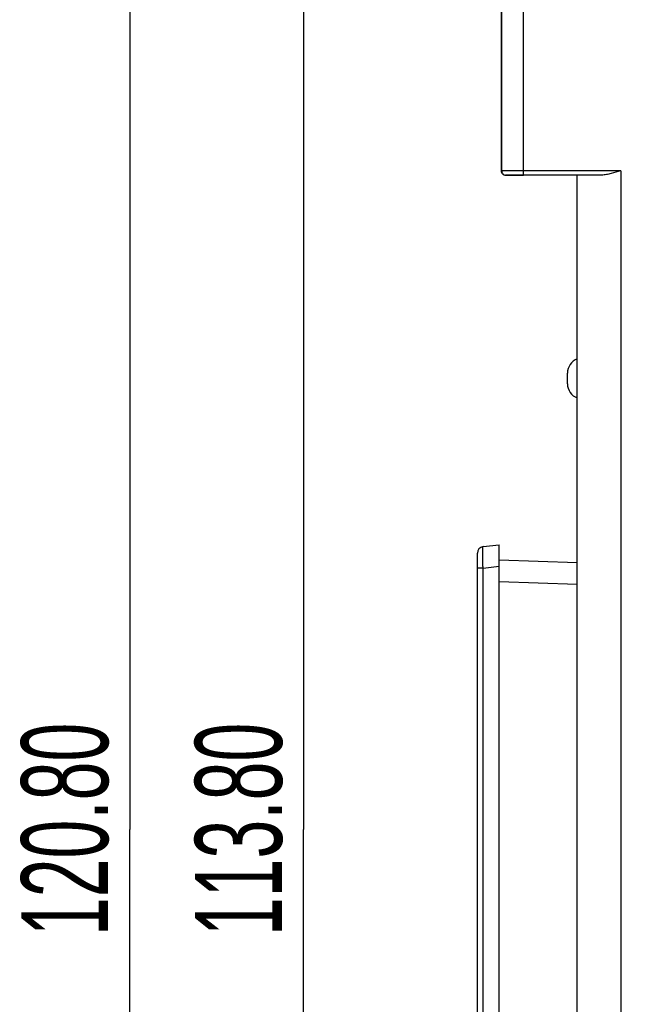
# Model space of a CAD drawing. Header units: millimetres. Extents: x 0 to 420, y 0 to 297.
# Tile 21 of 72: x 82 to 111, y 62 to 107. Entities that reach past the tile are written whole.
import ezdxf

# ---------------------------------------------------------------- set-up
doc = ezdxf.new("R2010")
doc.units = ezdxf.units.MM
doc.header["$LTSCALE"] = 23.1
doc.layers.get('0').update_dxf_attribs({"linetype": 'CONTINUOUS'})
doc.styles.get("Standard").update_dxf_attribs({"font": 'txt', "width": 0.6})
doc.dimstyles.new('DIMSTYLE_1', dxfattribs={"dimtxt": 4, "dimasz": 2.6, "dimexe": 1.2, "dimexo": 0.1, "dimgap": 1, "dimtad": 1, "dimzin": 0, "dimdsep": 46, "dimtxsty": 'Standard', "dimblk": '_FILLED', "dimblk1": '_FILLED', "dimblk2": '_FILLED', "dimcen": 0.09, "dimazin": 0, "dimtp": 0.01, "dimtm": 0.01, "dimtfac": 1, "dimtofl": 0, "dimtmove": 0, "dimatfit": 3, "dimldrblk": '_FILLED', "dimfxl": 1, "dimtolj": 1, "dimtzin": 0, "dimarcsym": 0})

# ---------------------------------------------------------------- blocks, each defined once
blk = doc.blocks.new('_FILLED')
at = {"color": 0, "linetype": 'ByBlock'}
blk.add_solid([(0, 0), (-1, 0.192), (-1, -0.192)], dxfattribs=at)
blk = doc.blocks.new('*D5')
at = {"color": 2, "linetype": 'Continuous', "transparency": 16777216}
for p, q in [((112.708, 130.351), (86.204, 130.351)), ((87.404, 130.351), (87.404, 69.949)), ((87.404, 9.548), (87.404, 69.949)), ((112.708, 9.548), (86.204, 9.548))]:
    blk.add_line(p, q, dxfattribs=at)
at = {"color": 2, "linetype": 'Continuous', "transparency": 16777216, "xscale": 2.6, "yscale": 2.6, "zscale": 2.6}
for p, rotation in [((87.404, 130.351), 90), ((87.404, 9.548), 270)]:
    blk.add_blockref('_FILLED', p, dxfattribs=dict(at, rotation=rotation))
at = {"color": 2, "linetype": 'Continuous', "transparency": 16777216, "insert": (82.404, 69.949), "char_height": 4, "width": 14.4, "attachment_point": 2, "rotation": 90, "line_spacing_factor": 0.9}
blk.add_mtext('120.80', dxfattribs=at)
blk = doc.blocks.new('*D6')
at = {"color": 2, "linetype": 'Continuous', "transparency": 16777216}
for p, q in [((108.467, 126.849), (94.204, 126.849)), ((95.404, 126.849), (95.404, 69.949)), ((95.404, 13.049), (95.404, 69.949)), ((108.467, 13.049), (94.204, 13.049))]:
    blk.add_line(p, q, dxfattribs=at)
at = {"color": 2, "linetype": 'Continuous', "transparency": 16777216, "xscale": 2.6, "yscale": 2.6, "zscale": 2.6}
for p, rotation in [((95.404, 126.849), 90), ((95.404, 13.049), 270)]:
    blk.add_blockref('_FILLED', p, dxfattribs=dict(at, rotation=rotation))
at = {"color": 2, "linetype": 'Continuous', "transparency": 16777216, "insert": (90.404, 69.949), "char_height": 4, "width": 14.4, "attachment_point": 2, "rotation": 90, "line_spacing_factor": 0.9}
blk.add_mtext('113.80', dxfattribs=at)

msp = doc.modelspace()

# ---------------------------------------------------------------- linework, layer by layer
at = {"color": 7, "linetype": 'Continuous'}
for p, q in [((105.522, 100.055), (105.522, 112.818)), ((104.522, 112.631), (104.522, 100.253)), ((104.505, 108.77), (104.505, 102.385)), ((104.504, 102.385), (104.504, 100.269)), ((104.505, 102.385), (104.504, 102.385)), ((104.522, 100.253), (104.504, 100.249)), ((110.004, 100.255), (105.522, 100.255)), ((110.004, 100.255), (110.004, 39.643)), ((104.722, 100.053), (104.704, 100.049)), ((104.704, 100.049), (105.522, 100.049)), ((109.134, 100.055), (105.522, 100.055)), ((108.004, 39.847), (108.004, 100.052)), ((107.554, 90.453), (107.554, 90.945)), ((103.668, 82.959), (104.404, 83.049)), ((104.404, 56.849), (104.404, 83.049)), ((103.404, 57.237), (103.404, 82.661)), ((103.668, 81.966), (104.404, 82.057)), ((104.404, 82.349), (108.004, 82.236)), ((103.668, 81.966), (103.404, 81.966)), ((103.668, 57.932), (103.668, 81.966)), ((104.404, 81.35), (108.004, 81.237))]:
    msp.add_line(p, q, dxfattribs=at)
for centre, radius, start, end in [((104.722, 100.253), 0.2, 179.9823, 270.0094), ((108.254, 90.945), 0.7, 110.9248, 180), ((108.254, 90.453), 0.7, 180, 249.0752), ((103.704, 82.661), 0.3, 97, 180.0003)]:
    msp.add_arc(centre, radius, start, end, dxfattribs=at)
for points, knots in [([(104.505, 100.259), (104.505, 100.232), (104.512, 100.178), (104.568, 100.085), (104.652, 100.049), (104.704, 100.049)], [0, 0, 0, 0, 0.252602, 0.504349, 1, 1, 1, 1]), ([(105.522, 100.255), (105.396, 100.255), (105.212, 100.255), (104.978, 100.255), (104.829, 100.255), (104.707, 100.254), (104.614, 100.255), (104.557, 100.252), (104.529, 100.254), (104.522, 100.253)], [0, 0, 0, 0, 0.379177, 0.55072, 0.701469, 0.825836, 0.919119, 0.977893, 1, 1, 1, 1]), ([(110.004, 100.255), (109.858, 100.209), (109.642, 100.14), (109.351, 100.073), (109.205, 100.056), (109.134, 100.055)], [0, 0, 0, 0, 0.512727, 0.761367, 1, 1, 1, 1]), ([(105.522, 100.055), (105.421, 100.055), (105.274, 100.055), (105.087, 100.055), (104.968, 100.055), (104.87, 100.054), (104.796, 100.055), (104.75, 100.052), (104.728, 100.054), (104.722, 100.053)], [0, 0, 0, 0, 0.379175, 0.550717, 0.701466, 0.825832, 0.919115, 0.97789, 1, 1, 1, 1]), ([(103.668, 81.966), (103.665, 82.031), (103.661, 82.157), (103.657, 82.341), (103.654, 82.51), (103.653, 82.639), (103.653, 82.73), (103.654, 82.788), (103.655, 82.838), (103.657, 82.879), (103.659, 82.912), (103.661, 82.936), (103.663, 82.95), (103.666, 82.957), (103.667, 82.959), (103.668, 82.959)], [0, 0, 0, 0, 0.194508, 0.38155, 0.553906, 0.705029, 0.770774, 0.829106, 0.879494, 0.921459, 0.954631, 0.978744, 0.99367, 0.997783, 1, 1, 1, 1])]:
    msp.add_open_spline(points, degree=3, knots=knots, dxfattribs=at)

# ---------------------------------------------------------------- dimensions: what is measured, and where the dimension line sits
at = {"color": 2, "linetype": 'Continuous'}
for base, p1, p2, picture, middle in [((87.404, 9.548), (112.808, 130.351), (112.808, 9.548), '*D5', (87.404, 70.249)), ((95.404, 13.049), (108.567, 126.849), (108.567, 13.049), '*D6', (95.404, 70.249))]:
    dim = msp.add_linear_dim(base=base, p1=p1, p2=p2, angle=270, dimstyle='DIMSTYLE_1', dxfattribs=at)
    dim.commit()
    dim.dimension.update_dxf_attribs({"geometry": picture, "text_midpoint": middle, "dimtype": 160})

doc.saveas('drawing.dxf')
